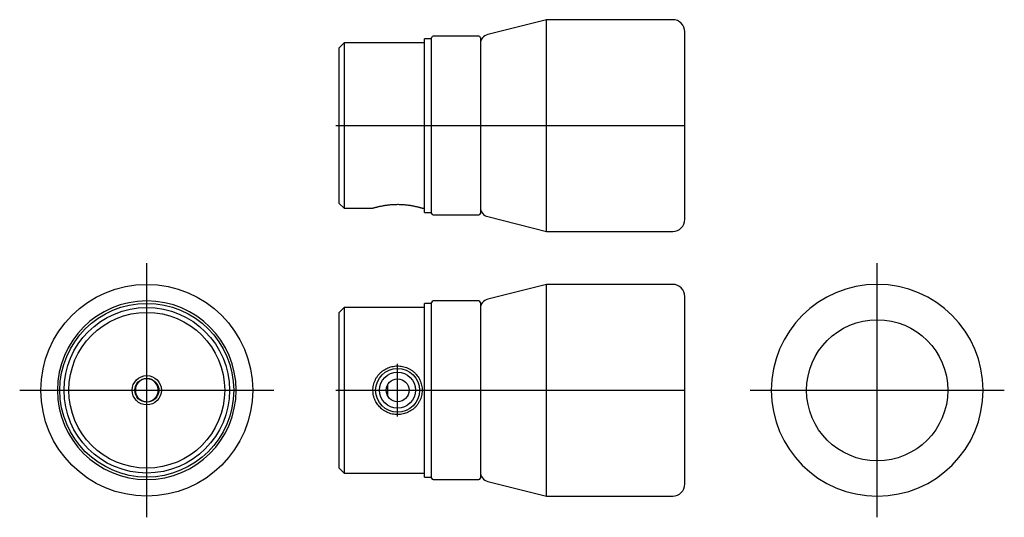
# Model space of a CAD drawing. Extents: x -85 to 118, y -26 to 76.
import ezdxf

# ---------------------------------------------------------------- set-up
doc = ezdxf.new("R2010")
doc.units = 0
doc.layers.get('0').update_dxf_attribs({"linetype": 'CONTINUOUS'})

# ---------------------------------------------------------------- blocks, each defined once
blk = doc.blocks.new('RBP035TCA-TV')
at = {"color": 7, "linetype": 'CONTINUOUS'}
for p, q in [((23.552705, 21.75), (11.510558, 18.710616)), ((49.5, 21.75), (23.552705, 21.75)), ((23.552705, 0), (23.552705, 21.75)), ((9.7, 18.35), (0.3, 18.35)), ((52, 0), (52, 19.25)), ((-18, 17), (-19, 16)), ((-1.5, 17), (-18, 17)), ((-18, 17), (-18, 0)), ((-1.5, 0), (-1.5, 17.85)), ((0, 17.85), (-1.5, 17.85)), ((0, -18.05), (0, 18.05)), ((10, 18.05), (10, -18.05)), ((-19, 0), (-19, 16)), ((-19, -16), (-19, 0)), ((-18, 0), (-18, -17)), ((-1.5, -17.85), (-1.5, 0)), ((23.552705, -21.75), (23.552705, 0)), ((52, -19.25), (52, 0)), ((-19, -16), (-18, -17)), ((-18, -17), (-12.048582, -17)), ((-1.952643, -17), (-1.5, -17)), ((-1.5, -17.85), (0, -17.85)), ((0.3, -18.35), (9.7, -18.35)), ((11.510558, -18.710616), (23.552705, -21.75)), ((23.552705, -21.75), (49.5, -21.75))]:
    blk.add_line(p, q, dxfattribs=at)
at = {"color": 2, "linetype": 'CONTINUOUS'}
for p, q in [((-19.65, 0), (0.15, 0)), ((-1.65, 0), (0.15, 0)), ((-0.64, 0), (10.64, 0)), ((10.306343, 0), (24.75692, 0)), ((20.957976, 0), (52.094729, 0))]:
    blk.add_line(p, q, dxfattribs=at)
at = {"color": 7, "linetype": 'CONTINUOUS'}
for centre, radius, start, end in [((49.5, 19.25), 2.5, 0, 90), ((0.3, 18.05), 0.3, 90, 180), ((9.7, 18.05), 0.3, 360, 90), ((12, 16.771429), 2, 104.165351, 180), ((0.3, -18.05), 0.3, 180, 270), ((9.7, -18.05), 0.3, 270, 0), ((12, -16.771429), 2, 180, 255.834649), ((49.5, -19.25), 2.5, 270, 0)]:
    blk.add_arc(centre, radius, start, end, dxfattribs=at)
at = {"color": 7, "linetype": 'CONTINUOUS', "start_tangent": (-0.9601271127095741, 0.2795638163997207), "end_tangent": (-0.9585977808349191, -0.2847635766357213)}
blk.add_spline([(-1.9481294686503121, -16.999999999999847), (-1.9541217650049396, -16.99825599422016), (-1.9895963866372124, -16.987963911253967), (-2.0565441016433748, -16.96874018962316), (-2.157773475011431, -16.940109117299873), (-2.290813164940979, -16.903324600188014), (-2.4507571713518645, -16.86034861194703), (-2.6388679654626, -16.811580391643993), (-2.859998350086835, -16.756714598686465), (-3.1078503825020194, -16.698419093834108), (-3.3850024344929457, -16.63728007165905), (-3.6861533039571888, -16.575736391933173), (-4.018695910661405, -16.51377581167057), (-4.372408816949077, -16.454829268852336), (-4.743805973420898, -16.40077341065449), (-5.131510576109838, -16.35294644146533), (-5.54533717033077, -16.311736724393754), (-5.970635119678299, -16.27997489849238), (-6.381994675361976, -16.259600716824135), (-6.797833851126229, -16.249308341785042), (-7.227960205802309, -16.249665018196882), (-7.65632450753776, -16.26105194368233), (-8.056662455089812, -16.28170327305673), (-8.449789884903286, -16.311292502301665), (-8.843726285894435, -16.350207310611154), (-9.224678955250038, -16.396544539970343), (-9.586084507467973, -16.448396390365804), (-9.930151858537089, -16.50479868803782), (-10.263310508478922, -16.56591769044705), (-10.57383311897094, -16.628563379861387), (-10.860319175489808, -16.691180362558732), (-11.120080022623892, -16.751904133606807), (-11.357566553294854, -16.810671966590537), (-11.562863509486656, -16.86395743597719), (-11.728018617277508, -16.90846953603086), (-11.860450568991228, -16.94522780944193), (-11.961402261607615, -16.97386339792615), (-12.02526032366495, -16.992269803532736), (-12.050606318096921, -16.99962484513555), (-12.051870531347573, -16.999999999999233)], degree=3, dxfattribs=at)
blk = doc.blocks.new('RBP035TCA-RV')
at = {"color": 2, "linetype": 'CONTINUOUS'}
for p, q in [((0, -26.1), (0, 26.1)), ((-26.1, 0), (26.1, 0))]:
    blk.add_line(p, q, dxfattribs=at)
at = {"color": 7, "linetype": 'CONTINUOUS'}
blk.add_circle((0, 0), 14.5, dxfattribs=at)
for start, end in [(90, 270), (270, 90)]:
    blk.add_arc((0, 0), 21.75, start, end, dxfattribs=at)
blk = doc.blocks.new('RBP035TCA-LV')
at = {"color": 2, "linetype": 'CONTINUOUS'}
for p, q in [((0, -26.1), (0, 26.1)), ((0, -26.1), (0, 26.1)), ((0, -22.02), (0, 22.02)), ((0, -21.42), (0, 21.42)), ((0, -20.4), (0, 20.4)), ((0, -3.6), (0, 3.6)), ((-26.1, 0), (26.1, 0)), ((-26.1, 0), (26.1, 0)), ((-22.02, 0), (22.02, 0)), ((-21.42, 0), (21.42, 0)), ((-20.4, 0), (20.4, 0)), ((-3.6, 0), (3.6, 0))]:
    blk.add_line(p, q, dxfattribs=at)
at = {"color": 7, "linetype": 'CONTINUOUS'}
for radius in [21.75, 17.85, 17, 16, 2.459]:
    blk.add_circle((0, 0), radius, dxfattribs=at)
at = {"color": 2, "linetype": 'CONTINUOUS'}
blk.add_circle((0, 0), 3, dxfattribs=at)
at = {"color": 7, "linetype": 'CONTINUOUS'}
for radius, start, end in [(18.35, 90, 270), (18.35, 270, 90), (2.35, 32.852377, 327.147623), (2.35, 327.777816, 32.275816)]:
    blk.add_arc((0, 0), radius, start, end, dxfattribs=at)
at = {"color": 7, "linetype": 'CONTINUOUS', "start_tangent": (0.7391606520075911, 0.6735291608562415), "end_tangent": (-0.7389784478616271, 0.6737290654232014)}
blk.add_spline([(1.9741669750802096, -1.2748194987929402), (2.1939257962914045, -1.0383643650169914), (2.3741030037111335, -0.7625702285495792), (2.4699691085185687, -0.5463477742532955), (2.5352897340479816, -0.3147995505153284), (2.565119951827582, -0.0713527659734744), (2.5572955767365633, 0.17449403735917), (2.5175178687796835, 0.3919911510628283), (2.4498024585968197, 0.5995175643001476), (2.3229451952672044, 0.8525088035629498), (2.161923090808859, 1.0780455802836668), (1.9741669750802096, 1.2748194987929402)], degree=3, dxfattribs=at)
blk = doc.blocks.new('RBP035TCA-FV')
at = {"color": 7, "linetype": 'CONTINUOUS'}
for p, q in [((23.552705, 21.75), (11.510558, 18.710616)), ((49.5, 21.75), (23.552705, 21.75)), ((23.552705, -21.75), (23.552705, 21.75)), ((9.7, 18.35), (0.3, 18.35)), ((52, -19.25), (52, 19.25)), ((-18, 17), (-19, 16)), ((-18, 17), (-18, -17)), ((-1.5, 17), (-18, 17)), ((0, 17.85), (-1.5, 17.85)), ((-1.5, -17.85), (-1.5, 17.85)), ((0, -18.05), (0, 18.05)), ((10, 18.05), (10, -18.05)), ((-19, -16), (-19, 16)), ((-8.974167, -1.274819), (-8.974167, 1.274819)), ((-19, -16), (-18, -17)), ((-18, -17), (-1.5, -17)), ((-1.5, -17.85), (0, -17.85)), ((0.3, -18.35), (9.7, -18.35)), ((11.510558, -18.710616), (23.552705, -21.75)), ((23.552705, -21.75), (49.5, -21.75))]:
    blk.add_line(p, q, dxfattribs=at)
at = {"color": 2, "linetype": 'CONTINUOUS'}
for p, q in [((-7, -5.4), (-7, 5.4)), ((-19.65, 0), (0.15, 0)), ((-12.4, 0), (-1.6, 0)), ((-1.65, 0), (0.15, 0)), ((-0.64, 0), (10.64, 0)), ((10.306343, 0), (24.75692, 0)), ((20.957976, 0), (52.094729, 0))]:
    blk.add_line(p, q, dxfattribs=at)
at = {"color": 7, "linetype": 'CONTINUOUS'}
for radius in [4.5, 3.7, 2.35]:
    blk.add_circle((-7, 0), radius, dxfattribs=at)
for centre, radius, start, end in [((49.5, 19.25), 2.5, 0, 90), ((0.3, 18.05), 0.3, 90, 180), ((9.7, 18.05), 0.3, 360, 90), ((12, 16.771429), 2, 104.165351, 180), ((0.3, -18.05), 0.3, 180, 270), ((9.7, -18.05), 0.3, 270, 0), ((12, -16.771429), 2, 180, 255.834649), ((49.5, -19.25), 2.5, 270, 0)]:
    blk.add_arc(centre, radius, start, end, dxfattribs=at)
at = {"color": 7, "linetype": 'CONTINUOUS', "start_tangent": (0.7517425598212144, -0.6594566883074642), "end_tangent": (0.7517425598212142, -0.6594566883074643)}
blk.add_spline([(-10.351405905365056, -3.741623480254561), (-9.907557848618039, -4.08866970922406), (-9.425737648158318, -4.385661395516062), (-8.914489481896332, -4.627172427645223), (-8.377220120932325, -4.810227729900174), (-7.819907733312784, -4.933292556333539), (-7.253463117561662, -4.993705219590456), (-6.69840465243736, -4.990677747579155), (-6.145438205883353, -4.927557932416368), (-5.605084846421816, -4.805684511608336), (-5.0871384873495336, -4.627473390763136), (-4.590909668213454, -4.394669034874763), (-4.124832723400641, -4.111479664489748), (-3.680438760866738, -3.768876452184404), (-3.275734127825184, -3.3781676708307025), (-2.917916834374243, -2.9460198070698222), (-2.6062332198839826, -2.4670874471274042), (-2.349773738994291, -1.9529499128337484), (-2.154107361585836, -1.4134047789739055), (-2.0258199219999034, -0.8710132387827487), (-1.958624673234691, -0.3149568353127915), (-1.9541217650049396, 0.2435018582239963), (-2.0098868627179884, 0.7771156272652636), (-2.122925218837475, 1.3026256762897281), (-2.290813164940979, 1.8104191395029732), (-2.5136696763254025, 2.298338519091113), (-2.7876820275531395, 2.7599996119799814), (-3.1078503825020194, 3.1879146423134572), (-3.4880919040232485, 3.594080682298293), (-3.9120549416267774, 3.9570460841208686), (-4.372408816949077, 4.270666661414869), (-4.878777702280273, 4.537562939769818), (-5.414927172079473, 4.747157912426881), (-5.970635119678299, 4.895142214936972), (-6.528172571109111, 4.977710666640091), (-7.093806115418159, 4.998698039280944), (-7.65632450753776, 4.957639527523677), (-8.195373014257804, 4.8576905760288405), (-8.721272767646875, 4.700539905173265), (-9.224678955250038, 4.489245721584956), (-9.708477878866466, 4.220501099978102), (-10.160748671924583, 3.9003422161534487), (-10.57383311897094, 3.5342438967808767), (-10.954536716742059, 3.111168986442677), (-11.286398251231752, 2.645766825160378), (-11.562863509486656, 2.146378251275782), (-11.778160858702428, 1.6222753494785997), (-11.933507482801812, 1.0740085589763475), (-12.02526032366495, 0.5126079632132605), (-12.051344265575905, -0.0314303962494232), (-12.017720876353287, -0.576835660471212), (-11.925160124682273, -1.113004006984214), (-11.777256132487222, -1.6252822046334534), (-11.575386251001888, -2.1193030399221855), (-11.323498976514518, -2.5866912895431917), (-11.038712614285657, -3.0036312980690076), (-10.713062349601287, -3.390392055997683), (-10.351405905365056, -3.741623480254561)], degree=3, dxfattribs=at)

msp = doc.modelspace()

# ---------------------------------------------------------------- block references
at = {"linetype": 'ByBlock'}
for name, p in [('RBP035TCA-TV', (0, 54.375)), ('RBP035TCA-LV', (-58.5, 0)), ('RBP035TCA-RV', (91.5, 0)), ('RBP035TCA-FV', (0, 0))]:
    msp.add_blockref(name, p, dxfattribs=at)

doc.saveas('drawing.dxf')
